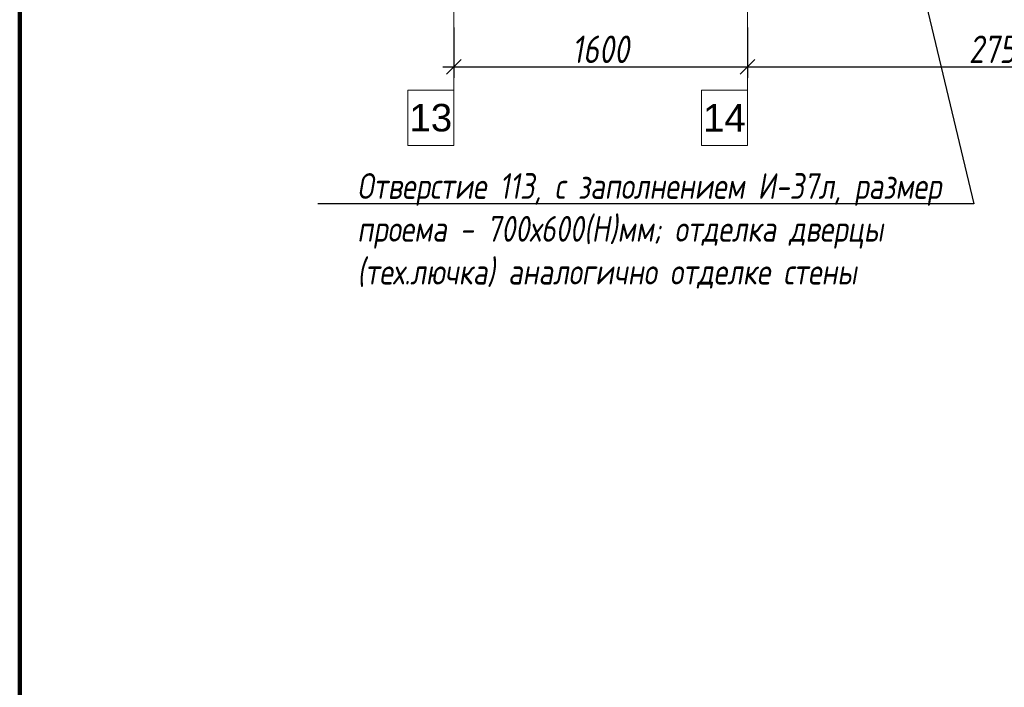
# Model space of a CAD drawing. Header units: millimetres. Extents: x -57162 to 485422, y -209335 to -9481.
# Tile 1 of 256: x -57162 to -51796, y -203958 to -200319. Entities that reach past the tile are written whole.
import ezdxf
from ezdxf import colors
from ezdxf.entities.mleader import LeaderData, LeaderLine
from ezdxf.math import Vec2, Vec3

# ---------------------------------------------------------------- set-up
doc = ezdxf.new("R2010")
doc.units = ezdxf.units.MM
doc.linetypes.add('DASHDOT', pattern=[25.4, 12.7, -6.35, 0, -6.35])
doc.layers.get('Defpoints').update_dxf_attribs({"color": 31})
doc.layers.add('dim_per', color=7, linetype='Continuous', lineweight=9, true_color=0x1c3800)
doc.layers.add('dim_razv', color=7, linetype='DASHDOT', lineweight=9, true_color=0x183018)
doc.layers.add('meb', color=26, linetype='Continuous', lineweight=15)
doc.styles.add('fl_iso paper', font='isocpeur.ttf', dxfattribs={"width": 0.8, "oblique": 10})
doc.styles.get("Standard").update_dxf_attribs({"font": 'arial.ttf'})
doc.dimstyles.new('In tre 1_50', dxfattribs={"dimtxt": 150, "dimasz": 80, "dimexe": 60, "dimexo": 10, "dimgap": 20, "dimtad": 1, "dimdec": 0, "dimrnd": 5, "dimzin": 0, "dimdsep": 46, "dimtxsty": 'fl_iso paper', "dimblk": 'OBLIQUE', "dimcen": 0, "dimdle": 60, "dimadec": 0, "dimazin": 0, "dimtfac": 1, "dimtdec": 0, "dimtofl": 0, "dimtmove": 1, "dimatfit": 1, "dimfxl": 40, "dimtolj": 1, "dimtzin": 0, "dimarcsym": 1})

# ---------------------------------------------------------------- blocks, each defined once
blk = doc.blocks.new('_Oblique')
at = {"color": 0, "linetype": 'ByBlock', "lineweight": -2}
blk.add_line((-0.5, -0.5), (0.5, 0.5), dxfattribs=at)
blk = doc.blocks.new('*D1162')
at = {"layer": 'Defpoints', "color": 0, "linetype": 'ByBlock', "transparency": 16777216}
for p in [(-54796.6, -200352.1), (-53196.6, -200352.1), (-53196.6, -200575.5)]:
    blk.add_point(p, dxfattribs=at)
at = {"layer": 'dim_razv', "color": 0, "linetype": 'ByBlock', "lineweight": -2, "transparency": 16777216}
for p, q in [((-54796.6, -200362.1), (-54796.6, -200635.5)), ((-53196.6, -200362.1), (-53196.6, -200635.5)), ((-54856.6, -200575.5), (-53136.6, -200575.5))]:
    blk.add_line(p, q, dxfattribs=at)
at = {"layer": 'dim_razv', "color": 0, "linetype": 'ByBlock', "lineweight": -2, "transparency": 16777216, "xscale": 80, "yscale": 80, "zscale": 80, "rotation": 180}
blk.add_blockref('_Oblique', (-54796.6, -200575.5), dxfattribs=at)
at = {"layer": 'dim_razv', "color": 0, "linetype": 'ByBlock', "lineweight": -2, "transparency": 16777216, "xscale": 80, "yscale": 80, "zscale": 80}
blk.add_blockref('_Oblique', (-53196.6, -200575.5), dxfattribs=at)
at = {"layer": 'dim_razv', "color": 0, "linetype": 'ByBlock', "transparency": 16777216, "insert": (-53996.6, -200480.5), "char_height": 150, "attachment_point": 5, "style": 'fl_iso paper'}
blk.add_mtext('\\A1;1600', dxfattribs=at)
blk = doc.blocks.new('*D1163')
at = {"layer": 'Defpoints', "color": 0, "linetype": 'ByBlock', "transparency": 16777216}
for p in [(-50446.6, -200352.1), (-53196.6, -200362.1), (-50446.6, -200575.5)]:
    blk.add_point(p, dxfattribs=at)
at = {"layer": 'dim_razv', "color": 0, "linetype": 'ByBlock', "lineweight": -2, "transparency": 16777216}
for p, q in [((-53196.6, -200372.1), (-53196.6, -200635.5)), ((-50446.6, -200362.1), (-50446.6, -200635.5)), ((-53256.6, -200575.5), (-50386.6, -200575.5))]:
    blk.add_line(p, q, dxfattribs=at)
at = {"layer": 'dim_razv', "color": 0, "linetype": 'ByBlock', "lineweight": -2, "transparency": 16777216, "xscale": 80, "yscale": 80, "zscale": 80, "rotation": 180}
blk.add_blockref('_Oblique', (-53196.6, -200575.5), dxfattribs=at)
at = {"layer": 'dim_razv', "color": 0, "linetype": 'ByBlock', "lineweight": -2, "transparency": 16777216, "xscale": 80, "yscale": 80, "zscale": 80}
blk.add_blockref('_Oblique', (-50446.6, -200575.5), dxfattribs=at)
at = {"layer": 'dim_razv', "color": 0, "linetype": 'ByBlock', "transparency": 16777216, "insert": (-51821.6, -200480.5), "char_height": 150, "attachment_point": 5, "style": 'fl_iso paper'}
blk.add_mtext('\\A1;2750', dxfattribs=at)

msp = doc.modelspace()

# ---------------------------------------------------------------- linework, layer by layer
at = {"layer": 'Defpoints', "color": 1, "lineweight": 100}
msp.add_lwpolyline([(112921.7, -185610.3), (-57162.1, -185610.3), (-57162.1, -209334.7), (112921.7, -209334.7)], close=True, dxfattribs=at)
at = {"layer": 'meb', "color": 5, "true_color": 0x0505ff}
for points in [[(-54796.6, -199700), (-54796.6, -201004.2)], [(-53196.6, -199700), (-53196.6, -201004.2)]]:
    msp.add_lwpolyline(points, dxfattribs=at)
for points in [[(-55046.6, -201004.2), (-54796.6, -201004.2), (-54796.6, -200704.2), (-55046.6, -200704.2)], [(-53446.6, -201004.2), (-53196.6, -201004.2), (-53196.6, -200704.2), (-53446.6, -200704.2)]]:
    msp.add_lwpolyline(points, close=True, dxfattribs=at)

# ---------------------------------------------------------------- texts
at = {"layer": 'meb', "color": 5, "true_color": 0x0505ff, "char_height": 150, "attachment_point": 5}
for s, insert in [('13', (-54921.6, -200854.2)), ('14', (-53321.6, -200854.2))]:
    msp.add_mtext_dynamic_manual_height_columns(s, width=165.776, gutter_width=12.5, heights=[0], dxfattribs=dict(at, insert=insert))

# ---------------------------------------------------------------- dimensions: what is measured, and where the dimension line sits
at = {"layer": 'dim_razv', "linetype": 'ByBlock'}
for base, p1, p2, picture, middle in [((-53196.6, -200575.5), (-54796.6, -200352.1), (-53196.6, -200352.1), '*D1162', (-53996.6, -200480.5)), ((-50446.6, -200575.5), (-53196.6, -200362.1), (-50446.6, -200352.1), '*D1163', (-51821.6, -200480.5))]:
    dim = msp.add_linear_dim(base=base, p1=p1, p2=p2, dimstyle='In tre 1_50', dxfattribs=at)
    dim.commit()
    dim.dimension.update_dxf_attribs({"geometry": picture, "text_midpoint": middle})

# ---------------------------------------------------------------- leaders
at = {"layer": 'dim_per', "linetype": 'ByBlock'}
ml = msp.add_multileader_mtext('Standard', dxfattribs=at)
ml.set_content('Отверстие 113, с заполнением И-37л, размер проема - 700х600(Н)мм; отделка дверцы (тех.лючка) аналогично отделке стены', color=256, style='fl_iso paper')
ml.set_leader_properties()
ml.build(insert=Vec2(0, 0))
ml.multileader.update_dxf_attribs({"text_left_attachment_type": 6, "text_right_attachment_type": 6, "dogleg_length": 252.8})
ctx = ml.context
ctx.base_point, ctx.char_height, ctx.plane_origin = Vec3(-55324.9, -201323.7), 140, Vec3(-47671.2, -203456.1)
ctx.left_attachment, ctx.right_attachment = 6, 6
notes = []
notes.append((ctx, [(0, (1, 1, 0), (-51961.9, -201323.7), (-1, 0), 53.6, [(0, [(-52496.9, -199086.3)], 0, [])])]))
ctx.mtext.insert, ctx.mtext.width, ctx.mtext.flow_direction = Vec3(-55322.9, -201155.7), 3485.049, 5
for ctx, leaders in notes:
    for number, flags, end, landing, length, lines in leaders:
        leader = LeaderData()
        leader.index, (leader.has_last_leader_line, leader.has_dogleg_vector, leader.attachment_direction) = number, flags
        leader.last_leader_point, leader.dogleg_vector, leader.dogleg_length = Vec3(end), Vec3(landing), length
        for number, points, colour, breaks in lines:
            line = LeaderLine()
            line.index, line.vertices, line.color, line.breaks = number, Vec3.list(points), colors.encode_raw_color(colour), breaks
            leader.lines.append(line)
        ctx.leaders.append(leader)

doc.saveas('drawing.dxf')
